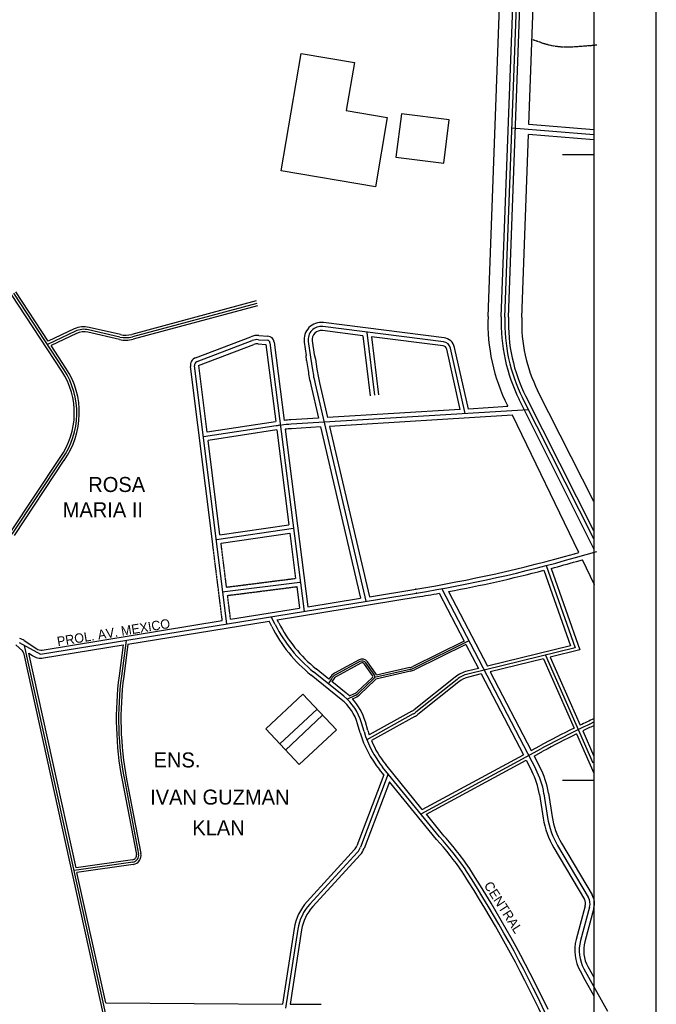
# Model space of a CAD drawing. Extents: x 389840 to 395800, y 2039290 to 2042800.
# Tile 6 of 7: x 394541 to 395050, y 2041321 to 2042108. Entities that reach past the tile are written whole.
import ezdxf

# ---------------------------------------------------------------- set-up
doc = ezdxf.new("R2010")
doc.units = 0
doc.linetypes.add('DASHED', pattern=[0.75, 0.5, -0.25])
doc.linetypes.add('PHANTOM', pattern=[2.5, 1.25, -0.25, 0.25, -0.25, 0.25, -0.25])
for name, color, linetype in [('1', 7, 'CONTINUOUS'), ('2', 7, 'CONTINUOUS'), ('25', 7, 'CONTINUOUS'), ('55', 7, 'CONTINUOUS'), ('8', 7, 'CONTINUOUS'), ('STREAM', 7, 'CONTINUOUS')]:
    doc.layers.add(name, color=color, linetype=linetype)

msp = doc.modelspace()

# ---------------------------------------------------------------- linework, layer by layer
at = {"layer": '1', "linetype": 'CONTINUOUS'}
for p, q in [((394928.9768, 2041870.4072), (394944.5656, 2042294.3288)), ((395000, 2042016.1264), (394934.5304, 2042021.4416)), ((394576.3984, 2041828.356), (394536.2952, 2041889.5672)), ((394730.7512, 2041881.3008), (394631.1448, 2041854.612)), ((394621.1728, 2041854.4296), (394596.076, 2041860.1824)), ((394879.8688, 2041850.632), (394783.4432, 2041862.7528)), ((394585.5776, 2041859.0488), (394563.2, 2041848.5016)), ((394731.996, 2041852.3064), (394739.088, 2041851.8152)), ((394818.56, 2041858.1552), (394824.6592, 2041807.8776)), ((394682.9208, 2041834.7584), (394727.0136, 2041851.5664)), ((394741.1464, 2041849.8712), (394768.3776, 2041635.1288)), ((394771.7344, 2041850.7696), (394773.576, 2041838.4368)), ((394897.2808, 2041793.1672), (394885.5456, 2041845.4736)), ((394773.576, 2041838.4368), (394775.104, 2041828.2072)), ((394706.7528, 2041625.092), (394680.8624, 2041831.3312)), ((394777.2624, 2041816.916), (394817.8432, 2041643.1848)), ((395000, 2041693.0152), (394943.0616, 2041805.7104)), ((394947.8448, 2041796.244), (394758.0696, 2041784.6976)), ((394746.0512, 2041783.4216), (394687.9848, 2041774.5976)), ((394535.1272, 2041696.7648), (394575.0176, 2041757.0104)), ((394698.2856, 2041692.548), (394759.9608, 2041701.5032)), ((394985.3616, 2041678.1416), (395002.3992, 2041683.0024)), ((394962.0152, 2041671.7528), (394985.052, 2041605.9072)), ((394702.8264, 2041650.68), (394765.1112, 2041658.5832)), ((394557.7176, 2041600.82), (394858.332, 2041649.7784)), ((394878.5584, 2041653.2632), (394953.7312, 2041508.9824)), ((394745.3632, 2041624.5328), (394742.1632, 2041630.8592)), ((394540.5616, 2041610.1592), (394557.7176, 2041600.82)), ((394626.1608, 2041611.9664), (394622.3616, 2041583.2912)), ((394896.3176, 2041611.3848), (394855.4216, 2041591.1016)), ((394900.2376, 2041611.6544), (394856.088, 2041589.7576)), ((394897.7048, 2041608.724), (394856.7544, 2041588.4136)), ((394610.1256, 2041311.9512), (394544.9808, 2041607.7152)), ((394985.052, 2041605.9072), (394899.3768, 2041584.9856)), ((394812.3456, 2041596.2912), (394792.7616, 2041585.6592)), ((394813.0616, 2041594.9728), (394793.4776, 2041584.3408)), ((394813.7776, 2041593.6544), (394794.1936, 2041583.0224)), ((394823.1352, 2041583.9248), (394816.6568, 2041592.9904)), ((394824.356, 2041584.7968), (394817.8776, 2041593.8624)), ((394825.5768, 2041585.6688), (394819.0984, 2041594.7344)), ((394961.5232, 2041600.1616), (394999.308, 2041514.1696)), ((394800.1392, 2041567.3024), (394775.9656, 2041586.752)), ((394853.2384, 2041588.7464), (394824.7168, 2041582.3144)), ((394853.568, 2041587.2832), (394825.7528, 2041581.0104)), ((394852.9088, 2041590.2096), (394826.2488, 2041584.1976)), ((394790.2592, 2041581.324), (394787.7208, 2041577.2936)), ((394788.9896, 2041582.1232), (394788.2608, 2041580.9664)), ((394791.5288, 2041580.5248), (394790.6144, 2041579.0728)), ((394811.1808, 2041571.0824), (394822.9824, 2041582.3096)), ((394812.2144, 2041569.996), (394824.016, 2041581.2232)), ((394813.248, 2041568.9096), (394825.0496, 2041580.1368)), ((394890.72, 2041580.7384), (394857.8688, 2041554.5592)), ((394804.7992, 2041567.4864), (394808.316, 2041569.1288)), ((394802.8528, 2041564.9224), (394808.9504, 2041567.7696)), ((394807.0432, 2041565.224), (394809.5848, 2041566.4104)), ((394778.7744, 2041557.0416), (394748.8992, 2041529.2816)), ((394855.7384, 2041553.1336), (394818.54, 2041532.488)), ((394783.236, 2041552.2864), (394753.6448, 2041524.224)), ((394816.3544, 2041538.9792), (394814.3104, 2041546.0304)), ((394861.916, 2041473.3704), (394958.1056, 2041525.4552)), ((394876.7008, 2041454.9224), (394831.2176, 2041510.6544)), ((394624.7448, 2041500.6328), (394636.1416, 2041441.1616)), ((394835.6856, 2041505.18), (394813.4592, 2041446.5312)), ((394960.1536, 2041489.3928), (394963.1008, 2041470.324)), ((394971.0848, 2041448.0528), (394995.5992, 2041406.7024)), ((394811.0656, 2041442.6464), (394773.0776, 2041401.212)), ((394631.5648, 2041434.7336), (394584.5824, 2041427.9192)), ((394897.724, 2041428.3632), (394897.6128, 2041428.536)), ((394898.2264, 2041427.5824), (394897.724, 2041428.3632)), ((394996.6784, 2041398.7776), (394989.4024, 2041371.924)), ((394763.4056, 2041381.0736), (394753.6512, 2041318.0032)), ((394992.1488, 2041349.4312), (395011.0208, 2041315.5008))]:
    msp.add_line(p, q, dxfattribs=at)
for centre, radius, start, end in [((395062.112474, 2041865.511326), 133.225872, 177.893992, 206.670956), ((394592.466237, 2041844.43317), 16.1576, 77.089489, 115.235564), ((394782.132133, 2041852.322204), 10.51271, 82.835414, 188.494006), ((394625.792756, 2041874.584759), 20.67762, 257.090211, 284.999764), ((394731.186506, 2041840.619829), 11.71496, 86.036056, 110.866633), ((394738.934303, 2041849.591059), 2.22964, 7.227011, 86.039522), ((394879.036634, 2041844.013353), 6.67043, 12.645386, 82.835217), ((394684.074017, 2041831.734299), 3.23652, 110.866642, 187.155464), ((394523.491788, 2041793.694041), 63.249949, 324.551194, 33.231217), ((394915.150313, 2041849.12395), 141.599509, 188.494631, 193.147525), ((394766.22442, 2041650.668284), 134.277071, 97.325853, 98.6405), ((394766.22442, 2041650.668284), 134.277071, 93.481733, 96.828333), ((394678.699421, 2042752.973837), 1117.723809, 279.250217, 285.92405), ((394848.226705, 2041676.567157), 115.27592, 206.832989, 231.181397), ((394814.841699, 2041591.693141), 5.23146, 35.549133, 118.497925), ((394814.841699, 2041591.693141), 3.73146, 35.549133, 118.497925), ((394814.841699, 2041591.693141), 2.23146, 35.549133, 118.497925), ((394797.6394, 2041576.675273), 10.22197, 118.498383, 147.794308), ((394822.129375, 2041583.205891), 2.73674, 313.571617, 35.550142), ((394822.129375, 2041583.205891), 4.23674, 13.535806, 35.550142), ((394850.444855, 2041601.135916), 11.20061, 282.707919, 296.379833), ((394850.444855, 2041601.135916), 12.70061, 282.707919, 296.379833), ((394850.444855, 2041601.135916), 14.20061, 282.707919, 296.379833), ((394904.69763, 2041563.197983), 22.42817, 103.722708, 128.550547), ((394878.802575, 2041549.319796), 258.681109, 172.453739, 190.848469), ((394797.6394, 2041576.675273), 8.72197, 118.498383, 147.794308), ((394797.6394, 2041576.675273), 7.22197, 118.498383, 147.794308), ((394822.129375, 2041583.205891), 1.23674, 313.571617, 35.550142), ((394822.129375, 2041583.205891), 4.23674, 313.571617, 328.787664), ((394803.761993, 2041578.881208), 10.76306, 295.030008, 313.570386), ((394803.761993, 2041578.881208), 12.26306, 295.030008, 313.570386), ((394803.761993, 2041578.881208), 13.76306, 295.030008, 313.570386), ((394773.5119, 2041534.206322), 42.47778, 16.162556, 51.181358), ((394848.24321, 2041566.638567), 15.44545, 299.030989, 308.551375), ((395326.325858, 2040845.429632), 773.318111, 114.967317, 118.434675), ((394893.210497, 2041561.247777), 80.0176, 196.158708, 219.218114), ((394897.568957, 2041479.720914), 63.3276, 8.785164, 27.520164), ((395024.713803, 2041479.84644), 62.34472, 188.7853, 210.661403), ((394687.641595, 2041283.606083), 255.132694, 34.614628, 42.181097), ((394802.155035, 2041450.815557), 12.0888, 317.48425, 339.244781), ((394630.781652, 2041440.134317), 5.45731, 278.252297, 10.848206), ((394053.375953, 2040883.766752), 1004.742822, 25.207489, 32.768686), ((394986.763254, 2041401.464134), 10.27235, 344.839828, 30.661844), ((394801.462509, 2041375.187642), 38.50954, 137.484503, 171.208567), ((395018.441943, 2041364.055598), 30.08695, 164.839064, 209.083242)]:
    msp.add_arc(centre, radius, start, end, dxfattribs=at)
msp.add_point((394858.332, 2041649.7784), dxfattribs=at)
at = {"layer": '2', "linetype": 'CONTINUOUS'}
for p, q in [((394915.4856, 2041870.9032), (394931.0744, 2042294.8248)), ((394926.0784, 2041870.5136), (394941.6672, 2042294.4352)), ((394931.8752, 2041870.3008), (394947.464, 2042294.2224)), ((394948.1472, 2042024.3496), (394954.5448, 2042198.3288)), ((395000, 2042020.14), (394948.1472, 2042024.3496)), ((394942.468, 2041869.9112), (394947.8528, 2042016.3464)), ((395000, 2042012.1128), (394947.8528, 2042016.3464)), ((394574.7256, 2041827.26), (394534.6224, 2041888.4712)), ((394563.92, 2041851.052), (394537.968, 2041890.6632)), ((394730.2336, 2041883.2328), (394630.6272, 2041856.544)), ((394731.2688, 2041879.3688), (394631.6624, 2041852.68)), ((394584.7248, 2041860.8576), (394563.92, 2041851.052)), ((394621.62, 2041856.3792), (394596.5232, 2041862.132)), ((394880.268, 2041853.8072), (394783.8424, 2041865.928)), ((394586.4304, 2041857.24), (394566.1336, 2041847.6736)), ((394620.7256, 2041852.48), (394595.6288, 2041858.2328)), ((394681.7272, 2041837.8888), (394725.82, 2041854.6968)), ((394732.2272, 2041855.648), (394739.3192, 2041855.1568)), ((394815.508, 2041855.4968), (394783.044, 2041859.5776)), ((394815.508, 2041855.4968), (394821.3336, 2041807.4744)), ((394879.4696, 2041847.4568), (394822.3616, 2041854.6352)), ((394822.3616, 2041854.6352), (394827.9856, 2041808.2808)), ((394578.0712, 2041829.452), (394566.1336, 2041847.6736)), ((394684.1144, 2041831.628), (394728.2072, 2041848.436)), ((394731.7648, 2041848.9648), (394737.9392, 2041848.5368)), ((394737.9392, 2041848.5368), (394745.7712, 2041786.7672)), ((394744.4696, 2041850.2928), (394752.3936, 2041787.8)), ((394768.5696, 2041850.2968), (394770.1672, 2041839.5976)), ((394774.8992, 2041851.2424), (394776.4968, 2041840.5424)), ((394893.2576, 2041796.4792), (394882.4232, 2041844.7728)), ((394899.7288, 2041796.8728), (394888.668, 2041846.1744)), ((394770.4, 2041835.6672), (394770.1672, 2041839.5976)), ((394776.4968, 2041840.5424), (394777.4224, 2041836.716)), ((394777.4224, 2041836.716), (394778.6152, 2041828.732)), ((394695.372, 2041688.8536), (394677.5384, 2041830.9136)), ((394690.8808, 2041778.4264), (394684.1864, 2041831.7488)), ((394770.4, 2041835.6672), (394771.5928, 2041827.6824)), ((394773.8056, 2041816.1088), (394780, 2041789.588)), ((394780.7192, 2041817.7232), (394787.1888, 2041790.0256)), ((395000, 2041699.4456), (394945.6496, 2041807.0184)), ((395000, 2041722.9504), (394955.1104, 2041811.7984)), ((394931.4288, 2041798.8016), (394899.7288, 2041796.8728)), ((394931.428, 2041798.8008), (394931.0128, 2041799.6224)), ((395000.396, 2041684.4768), (394940.4736, 2041804.4024)), ((394780, 2041789.588), (394757.8544, 2041788.2408)), ((394893.2576, 2041796.4792), (394787.1888, 2041790.0256)), ((394934.9144, 2041791.9008), (394788.8264, 2041783.0128)), ((394988.024, 2041682.2352), (394934.9144, 2041791.9008)), ((394745.548, 2041786.7336), (394690.8808, 2041778.4264)), ((394781.6384, 2041782.5752), (394758.2848, 2041781.1544)), ((394781.6384, 2041782.5752), (394813.6016, 2041645.736)), ((394788.8264, 2041783.0128), (394820.6248, 2041646.88)), ((394746.5544, 2041780.1096), (394691.7152, 2041771.776)), ((394746.6152, 2041780.1184), (394756.2232, 2041704.3456)), ((394753.288, 2041780.7536), (394771.2832, 2041638.844)), ((394701.184, 2041696.3544), (394691.7152, 2041771.776)), ((394533.46, 2041697.8688), (394573.3504, 2041758.1144)), ((394536.7944, 2041695.6608), (394576.6848, 2041755.9064)), ((394701.184, 2041696.3544), (394756.2232, 2041704.3456)), ((394702.0184, 2041689.7056), (394757.0664, 2041697.6976)), ((394757.0664, 2041697.6976), (394761.6536, 2041661.5208)), ((394984.484, 2041681.2192), (394988.0256, 2041682.2296)), ((394984.484, 2041681.2192), (394984.9816, 2041681.3616)), ((394986.2392, 2041675.064), (394990.8592, 2041676.3816)), ((395000.6032, 2041656.2608), (394990.8592, 2041676.3816)), ((394960.1624, 2041667.9632), (394981.3272, 2041607.468)), ((394965.9856, 2041669.4904), (394988.7768, 2041604.3464)), ((394762.4968, 2041654.8744), (394764.6664, 2041637.7664)), ((394820.6248, 2041646.88), (394857.8552, 2041652.9432)), ((394876.396, 2041649.6216), (394896.3176, 2041611.3848)), ((394883.8096, 2041650.976), (394914.9264, 2041591.2528)), ((394746.9912, 2041628.4032), (394858.884, 2041646.6264)), ((394771.2832, 2041638.844), (394813.6016, 2041645.736)), ((394709.664, 2041628.8088), (394764.6664, 2041637.7664)), ((394559.0272, 2041604.2416), (394703.0448, 2041627.7296)), ((394627.6232, 2041608.9624), (394740.3648, 2041627.324)), ((394742.5072, 2041623.0896), (394740.3648, 2041627.324)), ((394748.2184, 2041625.9776), (394746.9912, 2041628.4032)), ((394538.0128, 2041608.4768), (394543.4144, 2041603.504)), ((394544.6672, 2041611.7552), (394554.6376, 2041605.18)), ((394560.052, 2041597.9576), (394623.812, 2041608.3416)), ((394623.8136, 2041608.3328), (394620.528, 2041583.5344)), ((394627.6264, 2041608.9448), (394624.1952, 2041583.048)), ((394897.704, 2041608.724), (394907.7232, 2041589.4944)), ((394608.2704, 2041311.5424), (394544.5344, 2041600.9112)), ((394548.2456, 2041601.7296), (394551.2088, 2041599.7752)), ((394586.0688, 2041430.0048), (394548.2456, 2041601.7296)), ((394981.3272, 2041607.468), (394914.9264, 2041591.2528)), ((394988.7768, 2041604.3464), (394965.1664, 2041598.5808)), ((394959.84, 2041597.28), (394917.2096, 2041586.8696)), ((394959.84, 2041597.28), (394984.3112, 2041541.7912)), ((394965.1664, 2041598.5808), (394989.0856, 2041544.116)), ((394788.2608, 2041580.9664), (394777.9712, 2041589.2456)), ((394907.7232, 2041589.4944), (394898.8072, 2041587.3168)), ((394910.0072, 2041585.1112), (394899.9464, 2041582.6544)), ((394910.0072, 2041585.1112), (394943.78, 2041520.5416)), ((394917.2096, 2041586.8696), (394950.0096, 2041523.9144)), ((394798.1336, 2041564.8088), (394773.96, 2041584.2584)), ((394802.1448, 2041569.796), (394790.6144, 2041579.0728)), ((394889.224, 2041582.6152), (394856.3728, 2041556.436)), ((394892.216, 2041578.8616), (394859.3648, 2041552.6824)), ((394854.5736, 2041555.232), (394820.5416, 2041536.344)), ((394819.428, 2041539.8704), (394817.384, 2041546.9216)), ((394856.9032, 2041551.0352), (394822.2584, 2041531.8072)), ((394813.2808, 2041538.088), (394811.2368, 2041545.1392)), ((394991.1264, 2041539.5488), (395000, 2041519.3064)), ((394986.1912, 2041537.144), (395000, 2041505.8816)), ((394950.0096, 2041523.9144), (394956.9152, 2041527.6536)), ((394952.356, 2041519.4992), (394959.296, 2041523.2568)), ((394862.844, 2041476.716), (394943.78, 2041520.5416)), ((394866.2864, 2041472.8936), (394946.0504, 2041516.084)), ((394946.0504, 2041516.084), (394950.5384, 2041507.3192)), ((394952.356, 2041519.4992), (394956.924, 2041510.6456)), ((394832.148, 2041504.4528), (394828.7384, 2041508.6312)), ((394862.844, 2041476.716), (394833.6968, 2041512.6776)), ((394622.928, 2041500.2848), (394634.3248, 2041440.8136)), ((394626.5616, 2041500.9808), (394637.9584, 2041441.5096)), ((394832.148, 2041504.4528), (394810.6072, 2041447.612)), ((394836.6032, 2041498.9944), (394816.3112, 2041445.4504)), ((394874.2216, 2041452.8992), (394836.6032, 2041498.9944)), ((394956.596, 2041488.8432), (394959.5432, 2041469.7744)), ((394963.7112, 2041489.9424), (394966.6584, 2041470.8736)), ((394879.18, 2041456.9456), (394866.2864, 2041472.8936)), ((394808.8176, 2041444.7072), (394770.8296, 2041403.2728)), ((394967.988, 2041446.2168), (394992.5024, 2041404.8664)), ((394974.1816, 2041449.8888), (394998.696, 2041408.5384)), ((394631.2992, 2041436.5648), (394586.0688, 2041430.0048)), ((394813.3136, 2041440.5856), (394775.3256, 2041399.1512)), ((394631.8304, 2041432.9024), (394586.8664, 2041426.3808)), ((394900.9176, 2041429.3136), (394900.304, 2041430.2672)), ((394900.9176, 2041429.3136), (394900.4152, 2041430.0944)), ((394609.7856, 2041322.3256), (394586.8664, 2041426.3808)), ((394895.5352, 2041425.8512), (394894.9216, 2041426.8048)), ((394993.204, 2041399.7192), (394985.928, 2041372.8656)), ((395000.1528, 2041397.836), (394992.8768, 2041370.9824)), ((394760.3912, 2041381.54), (394751.0704, 2041321.272)), ((394766.42, 2041380.6072), (394757.236, 2041321.2256)), ((394995.2952, 2041351.1808), (395000.0008, 2041342.72)), ((394989.0024, 2041347.6816), (394992.8688, 2041340.7304)), ((394992.8688, 2041340.7304), (394999.9912, 2041327.9256)), ((394609.7856, 2041322.3256), (394751.0704, 2041321.272)), ((394757.236, 2041321.2256), (394782.0424, 2041321.0408))]:
    msp.add_line(p, q, dxfattribs=at)
at = {"layer": '2', "linetype": 'DASHED'}
for p, q in [((394703.0448, 2041627.7296), (394695.372, 2041688.8536)), ((394706.4368, 2041654.5144), (394702.0208, 2041689.688)), ((394706.4368, 2041654.5144), (394761.6536, 2041661.5208)), ((394707.2712, 2041647.8672), (394762.4968, 2041654.8744)), ((394709.664, 2041628.8088), (394707.2712, 2041647.8672))]:
    msp.add_line(p, q, dxfattribs=at)
at = {"layer": '2', "linetype": 'CONTINUOUS'}
for centre, radius, start, end in [((395062.112474, 2041865.511326), 146.725872, 177.893992, 206.670956), ((395062.112474, 2041865.511326), 136.125872, 177.893992, 206.670956), ((395062.112474, 2041865.511326), 130.325872, 177.893992, 206.670956), ((395062.112474, 2041865.511326), 119.725872, 177.893992, 206.670956), ((394592.466237, 2041844.43317), 18.1576, 77.089489, 115.235564), ((394782.132133, 2041852.322204), 13.71271, 82.835414, 188.494006), ((394592.466237, 2041844.43317), 14.1576, 77.089489, 115.235564), ((394625.792756, 2041874.584759), 22.67762, 257.090211, 284.999764), ((394625.792756, 2041874.584759), 18.67762, 257.090211, 284.999764), ((394731.186506, 2041840.619829), 15.06496, 86.036056, 110.866633), ((394738.934303, 2041849.591059), 5.57964, 7.227011, 86.039522), ((394782.132133, 2041852.322204), 7.31271, 82.835414, 188.494006), ((394879.036634, 2041844.013353), 9.87043, 12.645386, 82.835217), ((394731.186506, 2041840.619829), 8.36496, 86.036056, 110.866633), ((394879.036634, 2041844.013353), 3.47043, 12.645386, 82.835217), ((394684.074017, 2041831.734299), 6.58652, 110.866642, 187.155464), ((394523.491788, 2041793.694041), 65.249949, 324.551194, 33.231217), ((394915.150313, 2041849.12395), 138.049509, 188.494631, 193.147525), ((394523.491788, 2041793.694041), 61.249949, 324.551194, 33.231217), ((394915.150313, 2041849.12395), 145.149509, 188.494631, 193.147525), ((394766.22442, 2041650.668284), 137.827071, 93.481733, 95.759258), ((394766.22442, 2041650.668284), 130.927071, 98.613731, 98.6405), ((394766.22442, 2041650.668284), 130.727071, 93.481733, 95.679144), ((394678.699421, 2042752.973837), 1114.523794, 279.250217, 285.92405), ((394678.699421, 2042752.973837), 1120.923809, 284.850283, 285.92405), ((394678.699421, 2042752.973837), 1120.923809, 280.543569, 284.542567), ((394678.699421, 2042752.973837), 1120.923809, 279.250217, 280.158347), ((394848.226705, 2041676.567157), 112.07592, 206.832989, 231.181397), ((394848.226705, 2041676.567157), 118.47592, 206.832989, 231.181397), ((394538.250864, 2041602.026074), 11.6548, 56.595242, 76.100272), ((394517.838311, 2041590.918749), 28.504916, 20.423361, 26.201247), ((394558.034272, 2041610.330567), 6.16964, 236.595664, 279.262953), ((394558.034272, 2041610.330567), 12.56964, 236.595664, 279.262953), ((394904.69763, 2041563.197983), 24.82817, 103.722708, 128.550547), ((394878.802575, 2041549.319796), 260.531109, 172.453739, 190.848469), ((394878.802575, 2041549.319796), 256.831109, 172.453739, 190.848469), ((394904.69763, 2041563.197983), 20.02817, 103.722708, 128.550547), ((394773.5119, 2041534.206322), 45.67778, 46.767789, 51.181358), ((394773.5119, 2041534.206322), 39.27778, 16.162556, 51.181358), ((394773.5119, 2041534.206322), 45.67778, 16.162556, 42.769956), ((394848.24321, 2041566.638567), 13.04545, 299.030989, 308.551375), ((394848.24321, 2041566.638567), 17.84545, 299.030989, 308.551375), ((395326.325858, 2040845.429632), 775.818111, 114.858, 115.765558), ((394893.210497, 2041561.247777), 83.2176, 196.158708, 219.218114), ((394893.210497, 2041561.247777), 76.8176, 196.158708, 198.916692), ((395326.325858, 2040845.429632), 775.818111, 116.157725, 118.434675), ((395326.325858, 2040845.429632), 770.818111, 115.051133, 115.776539), ((394893.210497, 2041561.247777), 76.8176, 202.535319, 219.218114), ((395326.325858, 2040845.429632), 770.818111, 116.184569, 118.434675), ((394897.568957, 2041479.720914), 59.7276, 8.785164, 27.520164), ((394897.568957, 2041479.720914), 66.9276, 8.785164, 27.520164), ((395024.713803, 2041479.84644), 65.94472, 188.7853, 210.661403), ((395024.713803, 2041479.84644), 58.74472, 188.7853, 210.661403), ((394687.641595, 2041283.606083), 251.932694, 34.614628, 42.181097), ((394687.641595, 2041283.606083), 258.332694, 34.614628, 42.181097), ((394802.155035, 2041450.815557), 9.0388, 317.48425, 339.244781), ((394802.155035, 2041450.815557), 15.1388, 317.48425, 339.244781), ((394630.781652, 2041440.134317), 3.60731, 278.252297, 10.848206), ((394630.781652, 2041440.134317), 7.30731, 278.252297, 10.848206), ((394056.067153, 2040885.497952), 1004.742822, 25.426344, 32.768686), ((394053.375953, 2040883.766752), 1001.542822, 25.207489, 32.768686), ((394986.763254, 2041401.464134), 6.67235, 344.839828, 30.661844), ((394986.763254, 2041401.464134), 13.87235, 344.839828, 30.661844), ((394801.462509, 2041375.187642), 41.55954, 137.484503, 171.208567), ((394801.462509, 2041375.187642), 35.45954, 137.484503, 171.208567), ((395018.441943, 2041364.055598), 33.68695, 164.839064, 209.083242), ((395018.441943, 2041364.055598), 26.48695, 164.839064, 209.083242)]:
    msp.add_arc(centre, radius, start, end, dxfattribs=at)
msp.add_point((394857.7952, 2041652.9328), dxfattribs=at)
at = {"layer": '25', "color": 17, "linetype": 'CONTINUOUS'}
for p, q in [((395050, 2039950), (395050, 2042550)), ((395000, 2042500), (395000, 2040000)), ((395000, 2042000), (394975, 2042000)), ((395000, 2041500), (394975, 2041500))]:
    msp.add_line(p, q, dxfattribs=at)
msp.add_lwpolyline([(390000, 2042500), (395000, 2042500), (395000, 2040000), (390000, 2040000), (390000, 2042500)], dxfattribs=at)
msp.add_lwpolyline([(390000, 2042500), (395000, 2042500), (395000, 2040000), (390000, 2040000), (390000, 2042500)], dxfattribs=at)
at = {"layer": '55', "color": 45, "linetype": 'CONTINUOUS'}
for points in [[(394766.008, 2042081.0712), (394808.6344, 2042073.832), (394802.1152, 2042035.444), (394834.856, 2042029.884), (394825.444, 2041974.4616), (394750.0768, 2041987.2608)], [(394846.2648, 2042032.9448), (394841.8856, 2041998.076), (394880.0704, 2041993.28), (394884.4496, 2042028.1488)], [(394737.7664, 2041541.1464), (394764.5264, 2041512.6272), (394794.2656, 2041540.532), (394767.5056, 2041569.0512)]]:
    msp.add_lwpolyline(points, close=True, dxfattribs=at)
at = {"layer": '8', "color": 4, "linetype": 'PHANTOM'}
msp.add_lwpolyline([(394951.0136, 2042091.9792, -0.000224), (394957.629749, 2042089.878336, 0.013477), (394964.296, 2042087.9544, 0.073967), (394983.365766, 2042086.459159, 0.004863), (395002.7128, 2042087.9544)], format="xyb", dxfattribs=at)

# ---------------------------------------------------------------- texts
at = {"layer": '55', "color": 6, "linetype": 'CONTINUOUS'}
for s, p in [('ROSA', (394595.8736, 2041730.5432)), ('MARIA II', (394575.4128, 2041710.356)), ('ENS.', (394648.072, 2041510.3608)), ('IVAN GUZMAN', (394645.3168, 2041480.6696)), ('KLAN', (394679.052, 2041456.2064))]:
    msp.add_text(s, height=12, dxfattribs=at).set_placement(p)
at = {"layer": 'STREAM', "linetype": 'CONTINUOUS'}
for s, rotation, p in [('PROL. AV. MEXICO', 9.250411, (394571.5768, 2041607.2536)), ('CENTRAL', 302.759514, (394911.8728, 2041416.1792))]:
    msp.add_text(s, height=7.5, rotation=rotation, dxfattribs=at).set_placement(p)

doc.saveas('drawing.dxf')
